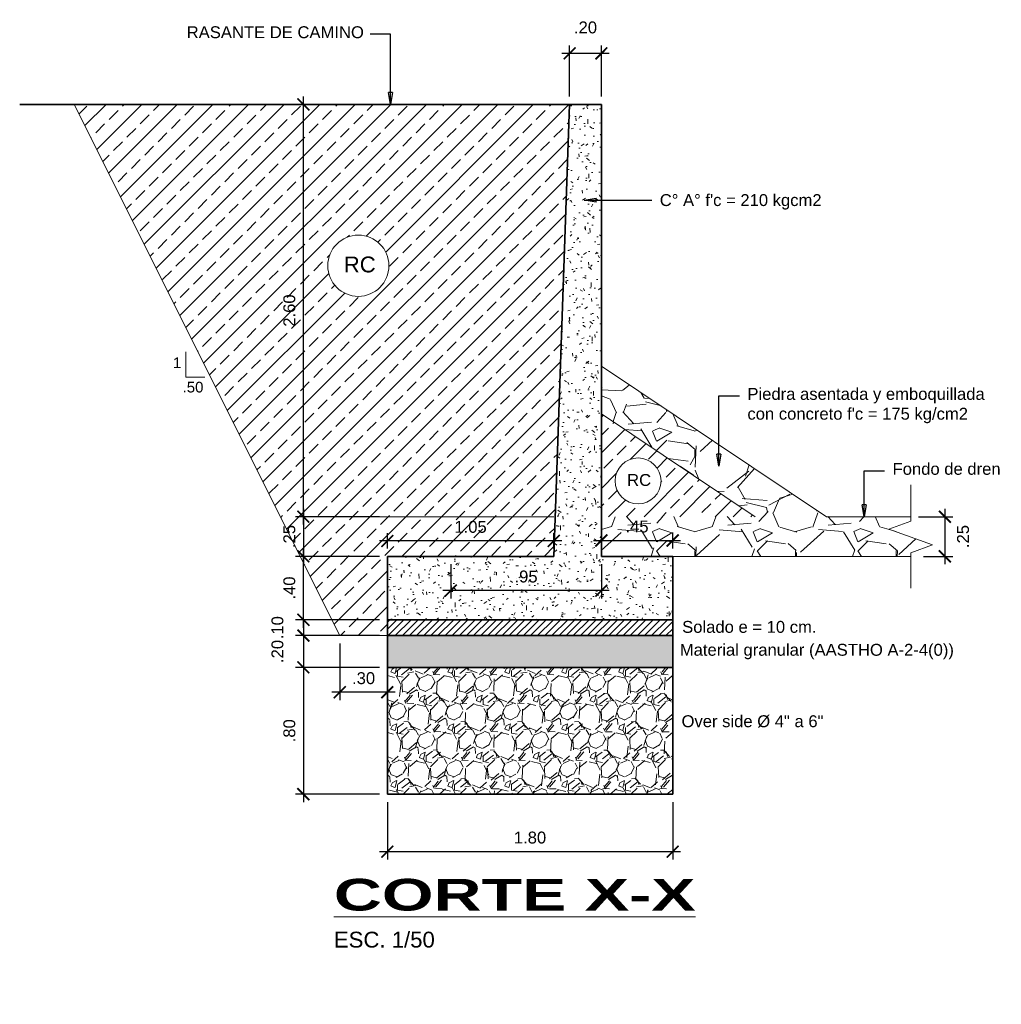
# Model space of a CAD drawing. Header units: metres. Extents: x 618946 to 619227, y 9266339 to 9266818.
# Tile 28 of 36: x 619026.06 to 619032.25, y 9266733.23 to 9266739.44. Entities that reach past the tile are written whole.
import ezdxf
from ezdxf.enums import TextEntityAlignment as Align

# ---------------------------------------------------------------- set-up
doc = ezdxf.new("R2010")
doc.units = ezdxf.units.M
doc.header["$PDMODE"] = 34
for name, color, linetype, lineweight in [('DIM', 8, 'Continuous', 9), ('Dimensiones', 8, 'Continuous', 5), ('EST', 5, 'Continuous', 35), ('HASH', 21, 'Continuous', 5), ('HATCH', 21, 'Continuous', 5)]:
    doc.layers.add(name, color=color, linetype=linetype, lineweight=lineweight)
doc.styles.get("Standard").update_dxf_attribs({"font": 'arial.ttf'})
doc.dimstyles.new('ESC-50', dxfattribs={"dimscale": 0.05, "dimtxt": 1.5, "dimasz": 1.5, "dimexe": 1, "dimexo": 1, "dimgap": 1, "dimtad": 1, "dimzin": 4, "dimdsep": 46, "dimtxsty": 'Standard', "dimblk": 'ARCHTICK', "dimcen": 2.5, "dimdle": 1, "dimclrd": 256, "dimclre": 256, "dimclrt": 7, "dimaunit": 1, "dimadec": 3, "dimazin": 0, "dimtfac": 1, "dimtmove": 2, "dimatfit": 3, "dimldrblk": 'CLOSEDBLANK', "dimfxl": 1.25, "dimarcsym": 0})

# ---------------------------------------------------------------- blocks, each defined once
blk = doc.blocks.new('_ArchTick')
at = {"color": 0, "linetype": 'ByBlock', "const_width": 0.15}
blk.add_lwpolyline([(-0.5, -0.5), (0.5, 0.5)], dxfattribs=at)
blk = doc.blocks.new('*D245')
at = {"layer": 'Defpoints', "color": 0, "transparency": 16777216}
for p in [(619027.8476170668, 9266736.052430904), (619028.3774188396, 9266736.052430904), (619028.3774188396, 9266735.652430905)]:
    blk.add_point(p, dxfattribs=at)
at = {"layer": 'DIM', "lineweight": -2, "transparency": 16777216}
for p, q in [((619027.8476170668, 9266735.602430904), (619027.8476170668, 9266736.102430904)), ((619028.3274188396, 9266736.052430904), (619027.7976170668, 9266736.052430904)), ((619028.3274188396, 9266735.652430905), (619027.7976170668, 9266735.652430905))]:
    blk.add_line(p, q, dxfattribs=at)
at = {"layer": 'DIM', "lineweight": -2, "transparency": 16777216, "xscale": 0.07500000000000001, "yscale": 0.07500000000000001, "zscale": 0.07500000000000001}
for p, rotation in [((619027.8476170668, 9266736.052430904), 90), ((619027.8476170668, 9266735.652430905), 270)]:
    blk.add_blockref('_ArchTick', p, dxfattribs=dict(at, rotation=rotation))
at = {"layer": 'DIM', "color": 7, "transparency": 16777216, "insert": (619027.7593240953, 9266735.852430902), "char_height": 0.07500000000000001, "attachment_point": 5, "rotation": 90}
blk.add_mtext('.40', dxfattribs=at)
blk = doc.blocks.new('_ClosedBlank')
at = {"color": 0, "linetype": 'ByBlock', "lineweight": -2}
for p, q in [((-1, 0.1666666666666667), (0, 0)), ((-1, 0.1666666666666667), (-1, -0.1666666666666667)), ((0, 0), (-1, -0.1666666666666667))]:
    blk.add_line(p, q, dxfattribs=at)
blk = doc.blocks.new('*D246')
at = {"layer": 'Defpoints', "color": 0, "transparency": 16777216}
for p in [(619028.3774188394, 9266734.552430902), (619030.1774188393, 9266734.552430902), (619030.1774188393, 9266734.190190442)]:
    blk.add_point(p, dxfattribs=at)
at = {"layer": 'DIM', "lineweight": -2, "transparency": 16777216}
for p, q in [((619028.3774188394, 9266734.502430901), (619028.3774188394, 9266734.140190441)), ((619030.1774188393, 9266734.502430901), (619030.1774188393, 9266734.140190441)), ((619028.3274188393, 9266734.190190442), (619030.2274188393, 9266734.190190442))]:
    blk.add_line(p, q, dxfattribs=at)
at = {"layer": 'DIM', "lineweight": -2, "transparency": 16777216, "xscale": 0.07500000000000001, "yscale": 0.07500000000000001, "zscale": 0.07500000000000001, "rotation": 180}
blk.add_blockref('_ArchTick', (619028.3774188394, 9266734.190190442), dxfattribs=at)
at = {"layer": 'DIM', "lineweight": -2, "transparency": 16777216, "xscale": 0.07500000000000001, "yscale": 0.07500000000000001, "zscale": 0.07500000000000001}
blk.add_blockref('_ArchTick', (619030.1774188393, 9266734.190190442), dxfattribs=at)
at = {"layer": 'DIM', "color": 7, "transparency": 16777216, "insert": (619029.2774188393, 9266734.278483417), "char_height": 0.07500000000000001, "attachment_point": 5}
blk.add_mtext('1.80', dxfattribs=at)
blk = doc.blocks.new('*D247')
at = {"layer": 'Defpoints', "color": 0, "transparency": 16777216}
for p in [(619027.8476170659, 9266738.902430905), (619029.5274188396, 9266738.902430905), (619028.3774188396, 9266736.302430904)]:
    blk.add_point(p, dxfattribs=at)
at = {"layer": 'DIM', "lineweight": -2, "transparency": 16777216}
for p, q in [((619027.8476170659, 9266736.252430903), (619027.8476170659, 9266738.952430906)), ((619029.4774188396, 9266738.902430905), (619027.7976170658, 9266738.902430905)), ((619028.3274188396, 9266736.302430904), (619027.7976170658, 9266736.302430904))]:
    blk.add_line(p, q, dxfattribs=at)
at = {"layer": 'DIM', "lineweight": -2, "transparency": 16777216, "xscale": 0.07500000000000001, "yscale": 0.07500000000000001, "zscale": 0.07500000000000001}
for p, rotation in [((619027.8476170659, 9266738.902430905), 90), ((619027.8476170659, 9266736.302430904), 270)]:
    blk.add_blockref('_ArchTick', p, dxfattribs=dict(at, rotation=rotation))
at = {"layer": 'DIM', "color": 7, "transparency": 16777216, "insert": (619027.7593240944, 9266737.602430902), "char_height": 0.07500000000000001, "attachment_point": 5, "rotation": 90}
blk.add_mtext('2.60', dxfattribs=at)
blk = doc.blocks.new('*D251')
at = {"layer": 'Defpoints', "color": 0, "transparency": 16777216}
for p in [(619029.5274188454, 9266739.224249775), (619029.5274188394, 9266738.902430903), (619029.7274188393, 9266738.9024309)]:
    blk.add_point(p, dxfattribs=at)
at = {"layer": 'DIM', "lineweight": -2, "transparency": 16777216}
for p, q in [((619029.5274188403, 9266738.952430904), (619029.5274188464, 9266739.274249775)), ((619029.7274188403, 9266738.9524309), (619029.7274188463, 9266739.274249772)), ((619029.7774188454, 9266739.22424977), (619029.4774188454, 9266739.224249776))]:
    blk.add_line(p, q, dxfattribs=at)
at = {"layer": 'DIM', "lineweight": -2, "transparency": 16777216, "xscale": 0.07500000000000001, "yscale": 0.07500000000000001, "zscale": 0.07500000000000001}
for p, rotation in [((619029.5274188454, 9266739.224249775), 179.9999989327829), ((619029.7274188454, 9266739.22424977), 359.9999989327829)]:
    blk.add_blockref('_ArchTick', p, dxfattribs=dict(at, rotation=rotation))
at = {"layer": 'DIM', "color": 7, "transparency": 16777216, "insert": (619029.6274188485, 9266739.387542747), "char_height": 0.07500000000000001, "attachment_point": 5, "rotation": 359.99999893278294}
blk.add_mtext('.20', dxfattribs=at)
blk = doc.blocks.new('*D248')
at = {"layer": 'Defpoints', "color": 0, "transparency": 16777216}
for p in [(619030.1774188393, 9266736.152107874), (619029.7274188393, 9266736.0524309), (619030.1774188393, 9266736.0524309)]:
    blk.add_point(p, dxfattribs=at)
at = {"layer": 'DIM', "lineweight": -2, "transparency": 16777216}
for p, q in [((619029.7274188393, 9266736.1024309), (619029.7274188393, 9266736.202107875)), ((619030.1774188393, 9266736.1024309), (619030.1774188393, 9266736.202107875)), ((619029.6774188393, 9266736.152107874), (619030.2274188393, 9266736.152107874))]:
    blk.add_line(p, q, dxfattribs=at)
at = {"layer": 'DIM', "lineweight": -2, "transparency": 16777216, "xscale": 0.07500000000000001, "yscale": 0.07500000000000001, "zscale": 0.07500000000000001, "rotation": 180}
blk.add_blockref('_ArchTick', (619029.7274188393, 9266736.152107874), dxfattribs=at)
at = {"layer": 'DIM', "lineweight": -2, "transparency": 16777216, "xscale": 0.07500000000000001, "yscale": 0.07500000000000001, "zscale": 0.07500000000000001}
blk.add_blockref('_ArchTick', (619030.1774188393, 9266736.152107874), dxfattribs=at)
at = {"layer": 'DIM', "color": 7, "transparency": 16777216, "insert": (619029.9524188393, 9266736.240247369), "char_height": 0.07500000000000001, "attachment_point": 5}
blk.add_mtext('.45', dxfattribs=at)
blk = doc.blocks.new('*D249')
at = {"layer": 'Defpoints', "color": 0, "transparency": 16777216}
for p in [(619028.3774188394, 9266736.149559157), (619028.3774188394, 9266736.0524309), (619029.4274188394, 9266736.0524309)]:
    blk.add_point(p, dxfattribs=at)
at = {"layer": 'DIM', "lineweight": -2, "transparency": 16777216}
for p, q in [((619028.3774188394, 9266736.1024309), (619028.3774188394, 9266736.199559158)), ((619029.4274188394, 9266736.1024309), (619029.4274188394, 9266736.199559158)), ((619029.4774188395, 9266736.149559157), (619028.3274188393, 9266736.149559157))]:
    blk.add_line(p, q, dxfattribs=at)
at = {"layer": 'DIM', "lineweight": -2, "transparency": 16777216, "xscale": 0.07500000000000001, "yscale": 0.07500000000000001, "zscale": 0.07500000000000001, "rotation": 180}
blk.add_blockref('_ArchTick', (619028.3774188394, 9266736.149559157), dxfattribs=at)
at = {"layer": 'DIM', "lineweight": -2, "transparency": 16777216, "xscale": 0.07500000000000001, "yscale": 0.07500000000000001, "zscale": 0.07500000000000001}
blk.add_blockref('_ArchTick', (619029.4274188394, 9266736.149559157), dxfattribs=at)
at = {"layer": 'DIM', "color": 7, "transparency": 16777216, "insert": (619028.9024188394, 9266736.237852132), "char_height": 0.07500000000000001, "attachment_point": 5}
blk.add_mtext('1.05', dxfattribs=at)
blk = doc.blocks.new('*D250')
at = {"layer": 'Defpoints', "color": 0, "transparency": 16777216}
for p in [(619028.3774188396, 9266736.302430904), (619027.8476170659, 9266736.052430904), (619028.3774188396, 9266736.052430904)]:
    blk.add_point(p, dxfattribs=at)
at = {"layer": 'DIM', "lineweight": -2, "transparency": 16777216}
for p, q in [((619027.8476170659, 9266736.352430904), (619027.8476170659, 9266736.002430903)), ((619028.3274188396, 9266736.302430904), (619027.7976170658, 9266736.302430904)), ((619028.3274188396, 9266736.052430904), (619027.7976170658, 9266736.052430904))]:
    blk.add_line(p, q, dxfattribs=at)
at = {"layer": 'DIM', "lineweight": -2, "transparency": 16777216, "xscale": 0.07500000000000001, "yscale": 0.07500000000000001, "zscale": 0.07500000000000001}
for p, rotation in [((619027.8476170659, 9266736.302430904), 90), ((619027.8476170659, 9266736.052430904), 270)]:
    blk.add_blockref('_ArchTick', p, dxfattribs=dict(at, rotation=rotation))
at = {"layer": 'DIM', "color": 7, "transparency": 16777216, "insert": (619027.7593240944, 9266736.177430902), "char_height": 0.07500000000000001, "attachment_point": 5, "rotation": 90}
blk.add_mtext('.25', dxfattribs=at)
blk = doc.blocks.new('*D252')
at = {"layer": 'Defpoints', "color": 0, "transparency": 16777216}
for p in [(619028.3774188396, 9266735.652430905), (619027.847617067, 9266735.552430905), (619028.3774188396, 9266735.552430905)]:
    blk.add_point(p, dxfattribs=at)
at = {"layer": 'DIM', "lineweight": -2, "transparency": 16777216}
for p, q in [((619027.847617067, 9266735.652430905), (619027.847617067, 9266735.727430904)), ((619028.3274188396, 9266735.652430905), (619027.797617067, 9266735.652430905)), ((619027.847617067, 9266735.652430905), (619027.847617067, 9266735.552430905)), ((619028.3274188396, 9266735.552430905), (619027.797617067, 9266735.552430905)), ((619027.847617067, 9266735.552430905), (619027.847617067, 9266735.477430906))]:
    blk.add_line(p, q, dxfattribs=at)
at = {"layer": 'DIM', "lineweight": -2, "transparency": 16777216, "xscale": 0.07500000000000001, "yscale": 0.07500000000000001, "zscale": 0.07500000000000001}
for p, rotation in [((619027.847617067, 9266735.652430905), 270), ((619027.847617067, 9266735.552430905), 90)]:
    blk.add_blockref('_ArchTick', p, dxfattribs=dict(at, rotation=rotation))
at = {"layer": 'DIM', "color": 7, "transparency": 16777216, "insert": (619027.6843240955, 9266735.602430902), "char_height": 0.07500000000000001, "attachment_point": 5, "rotation": 90}
blk.add_mtext('.10', dxfattribs=at)
blk = doc.blocks.new('*D253')
at = {"layer": 'Defpoints', "color": 0, "transparency": 16777216}
for p in [(619028.3774188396, 9266735.552430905), (619027.8476170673, 9266735.352430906), (619028.3774188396, 9266735.352430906)]:
    blk.add_point(p, dxfattribs=at)
at = {"layer": 'DIM', "lineweight": -2, "transparency": 16777216}
for p, q in [((619027.8476170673, 9266735.602430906), (619027.8476170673, 9266735.302430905)), ((619028.3274188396, 9266735.552430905), (619027.7976170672, 9266735.552430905)), ((619028.3274188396, 9266735.352430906), (619027.7976170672, 9266735.352430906))]:
    blk.add_line(p, q, dxfattribs=at)
at = {"layer": 'DIM', "lineweight": -2, "transparency": 16777216, "xscale": 0.07500000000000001, "yscale": 0.07500000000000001, "zscale": 0.07500000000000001}
for p, rotation in [((619027.8476170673, 9266735.552430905), 90), ((619027.8476170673, 9266735.352430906), 270)]:
    blk.add_blockref('_ArchTick', p, dxfattribs=dict(at, rotation=rotation))
at = {"layer": 'DIM', "color": 7, "transparency": 16777216, "insert": (619027.6843240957, 9266735.452430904), "char_height": 0.07500000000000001, "attachment_point": 5, "rotation": 90}
blk.add_mtext('.20', dxfattribs=at)
blk = doc.blocks.new('*D254')
at = {"layer": 'Defpoints', "color": 0, "transparency": 16777216}
for p in [(619028.3774188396, 9266735.352430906), (619027.8476170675, 9266734.552430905), (619028.3774188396, 9266734.552430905)]:
    blk.add_point(p, dxfattribs=at)
at = {"layer": 'DIM', "lineweight": -2, "transparency": 16777216}
for p, q in [((619027.8476170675, 9266735.402430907), (619027.8476170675, 9266734.502430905)), ((619028.3274188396, 9266735.352430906), (619027.7976170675, 9266735.352430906)), ((619028.3274188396, 9266734.552430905), (619027.7976170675, 9266734.552430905))]:
    blk.add_line(p, q, dxfattribs=at)
at = {"layer": 'DIM', "lineweight": -2, "transparency": 16777216, "xscale": 0.07500000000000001, "yscale": 0.07500000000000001, "zscale": 0.07500000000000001}
for p, rotation in [((619027.8476170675, 9266735.352430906), 90), ((619027.8476170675, 9266734.552430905), 270)]:
    blk.add_blockref('_ArchTick', p, dxfattribs=dict(at, rotation=rotation))
at = {"layer": 'DIM', "color": 7, "transparency": 16777216, "insert": (619027.759324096, 9266734.952430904), "char_height": 0.07500000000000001, "attachment_point": 5, "rotation": 90}
blk.add_mtext('.80', dxfattribs=at)
blk = doc.blocks.new('*D255')
at = {"layer": 'Defpoints', "color": 0, "transparency": 16777216}
for p in [(619031.6790184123, 9266736.302430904), (619031.7090497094, 9266736.052430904), (619031.8944424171, 9266736.052430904)]:
    blk.add_point(p, dxfattribs=at)
at = {"layer": 'DIM', "lineweight": -2, "transparency": 16777216}
for p, q in [((619031.8944424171, 9266736.352430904), (619031.8944424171, 9266736.002430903)), ((619031.7290184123, 9266736.302430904), (619031.9444424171, 9266736.302430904)), ((619031.7590497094, 9266736.052430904), (619031.9444424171, 9266736.052430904))]:
    blk.add_line(p, q, dxfattribs=at)
at = {"layer": 'DIM', "lineweight": -2, "transparency": 16777216, "xscale": 0.07500000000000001, "yscale": 0.07500000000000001, "zscale": 0.07500000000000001}
for p, rotation in [((619031.8944424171, 9266736.302430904), 90), ((619031.8944424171, 9266736.052430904), 270)]:
    blk.add_blockref('_ArchTick', p, dxfattribs=dict(at, rotation=rotation))
at = {"layer": 'DIM', "color": 7, "transparency": 16777216, "insert": (619032.0093257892, 9266736.177430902), "char_height": 0.07500000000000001, "attachment_point": 5, "rotation": 90}
blk.add_mtext('.25', dxfattribs=at)
blk = doc.blocks.new('*D256')
at = {"layer": 'Defpoints', "color": 0, "transparency": 16777216}
for p in [(619028.7774192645, 9266736.0524309), (619029.7274188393, 9266736.0524309), (619028.7774192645, 9266735.836270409)]:
    blk.add_point(p, dxfattribs=at)
at = {"layer": 'DIM', "lineweight": -2, "transparency": 16777216}
for p, q in [((619028.7774192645, 9266736.0024309), (619028.7774192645, 9266735.786270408)), ((619029.7274188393, 9266736.0024309), (619029.7274188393, 9266735.786270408)), ((619029.7774188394, 9266735.836270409), (619028.7274192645, 9266735.836270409))]:
    blk.add_line(p, q, dxfattribs=at)
at = {"layer": 'DIM', "lineweight": -2, "transparency": 16777216, "xscale": 0.07500000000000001, "yscale": 0.07500000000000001, "zscale": 0.07500000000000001, "rotation": 180}
blk.add_blockref('_ArchTick', (619028.7774192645, 9266735.836270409), dxfattribs=at)
at = {"layer": 'DIM', "lineweight": -2, "transparency": 16777216, "xscale": 0.07500000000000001, "yscale": 0.07500000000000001, "zscale": 0.07500000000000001}
blk.add_blockref('_ArchTick', (619029.7274188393, 9266735.836270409), dxfattribs=at)
at = {"layer": 'DIM', "color": 7, "transparency": 16777216, "insert": (619029.252419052, 9266735.924563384), "char_height": 0.07500000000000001, "attachment_point": 5}
blk.add_mtext('.95', dxfattribs=at)
blk = doc.blocks.new('*D271')
at = {"layer": 'Defpoints', "color": 0, "transparency": 16777216}
for p in [(619028.0774188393, 9266735.552430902), (619028.3774188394, 9266735.552430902), (619028.0774188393, 9266735.195367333)]:
    blk.add_point(p, dxfattribs=at)
at = {"layer": 'DIM', "lineweight": -2, "transparency": 16777216}
for p, q in [((619028.0774188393, 9266735.502430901), (619028.0774188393, 9266735.145367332)), ((619028.3774188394, 9266735.502430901), (619028.3774188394, 9266735.145367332)), ((619028.4274188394, 9266735.195367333), (619028.0274188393, 9266735.195367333))]:
    blk.add_line(p, q, dxfattribs=at)
at = {"layer": 'DIM', "lineweight": -2, "transparency": 16777216, "xscale": 0.07500000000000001, "yscale": 0.07500000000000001, "zscale": 0.07500000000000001, "rotation": 180}
blk.add_blockref('_ArchTick', (619028.0774188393, 9266735.195367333), dxfattribs=at)
at = {"layer": 'DIM', "lineweight": -2, "transparency": 16777216, "xscale": 0.07500000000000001, "yscale": 0.07500000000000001, "zscale": 0.07500000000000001}
blk.add_blockref('_ArchTick', (619028.3774188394, 9266735.195367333), dxfattribs=at)
at = {"layer": 'DIM', "color": 7, "transparency": 16777216, "insert": (619028.2274188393, 9266735.283685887), "char_height": 0.07500000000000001, "attachment_point": 5}
blk.add_mtext('.30', dxfattribs=at)

msp = doc.modelspace()

# ---------------------------------------------------------------- hatches: boundary and pattern name
at = {"layer": 'HASH'}
h = msp.add_hatch(dxfattribs=at)
h.set_pattern_fill('BRASS', color=256, scale=0.025, angle=45, style=0)
h.set_pattern_definition([(45, (0, 0), (-0.1122532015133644, 0.1122532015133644), []), (45, (-0.05612660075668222, 0.05612660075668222), (-0.1122532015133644, 0.1122532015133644), [0.079375, -0.0396875])])
h.paths.add_polyline_path([(619029.5274188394, 9266738.902430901), (619026.4024188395, 9266738.902430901), (619028.0774188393, 9266735.552430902), (619028.3774188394, 9266735.552430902), (619028.3774188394, 9266736.0524309), (619029.4274188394, 9266736.0524309)])
h.paths.add_polyline_path([(619028.0013514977, 9266737.885145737, -1), (619028.3875265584, 9266737.885145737, -1)], flags=16)
h.paths.add_polyline_path([(619027.8372913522, 9266737.482691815), (619027.8372913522, 9266737.724114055), (619027.6827381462, 9266737.724114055), (619027.6827381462, 9266737.482691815)], flags=24)
h.paths.add_polyline_path([(619028.7781009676, 9266736.159884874), (619029.0195232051, 9266736.159884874), (619029.0195232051, 9266736.31443808), (619028.7781009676, 9266736.31443808)], flags=24)
h.paths.add_polyline_path([(619027.8372913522, 9266736.083194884), (619027.8372913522, 9266736.266346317), (619027.6827381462, 9266736.266346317), (619027.6827381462, 9266736.083194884)], flags=24)
h.paths.add_polyline_path([(619028.0765266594, 9266737.815597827), (619028.3300055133, 9266737.815597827), (619028.3300055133, 9266737.970713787), (619028.0765266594, 9266737.970713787)], flags=8)
h = msp.add_hatch(dxfattribs=at)
h.set_pattern_fill('AR-CONC', color=256, scale=0.001, angle=45, style=0)
h.set_pattern_definition([(94.99999999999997, (2.862324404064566, -8.460721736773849), (0.1400946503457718, 0.1175533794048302), [0.01905, -0.20955]), (40.00000000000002, (2.862324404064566, -8.460721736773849), (-0.1600184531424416, 0.1101767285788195), [0.01524, -0.16764058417]), (145.4514447, (2.873998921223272, -8.450925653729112), (-0.01992379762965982, 0.2277301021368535), [0.0161900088, -0.1780902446]), (91.18419999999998, (2.826403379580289, -8.424800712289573), (0.2214102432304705, 0.1619534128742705), [0.02857499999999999, -0.3143249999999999]), (141.63555761, (2.844854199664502, -8.411304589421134), (-0.00708661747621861, 0.3428267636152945), [0.02428502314, -0.26713560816]), (36.18415117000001, (2.826403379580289, -8.424800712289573), (-0.007086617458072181, 0.3428267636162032), [0.02285996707, -0.25145973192]), (66, (2.853344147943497, -8.415820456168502), (0.1795199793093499, 0.03489514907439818), [0.01904999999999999, -0.2095499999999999]), (11.00000000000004, (2.853344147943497, -8.415820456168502), (-0.08653992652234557, 0.1739411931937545), [0.01524, -0.16764]), (116.451445, (2.868304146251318, -8.41291252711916), (0.09298005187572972, 0.2088363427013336), [0.0161900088, -0.1780899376]), (82.50000000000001, (2.862324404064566, -8.460721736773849), (-0.05760546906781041, 0.06197341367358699), [0, -0.1656079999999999, 0, -0.1701799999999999, 0, -0.1682749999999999]), (52.49999999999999, (2.862324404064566, -8.460721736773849), (-0.02358972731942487, 0.1180870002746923), [0, -0.09702799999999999, 0, -0.161798, 0, -0.06413500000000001]), (12.5, (2.822272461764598, -8.500773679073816), (0.09992786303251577, 0.0918261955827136), [0, -0.0635, 0, -0.19812, 0, -0.26289]), (2.499999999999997, (2.804311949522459, -8.518734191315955), (0.08676390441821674, 0.1227223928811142), [0, -0.08255, 0, -0.131572, 0, -0.18669])])
h.paths.add_polyline_path([(619030.1774188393, 9266736.0524309), (619029.7274188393, 9266736.0524309), (619029.7274188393, 9266738.902430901), (619029.5274188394, 9266738.902430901), (619029.4275418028, 9266736.055935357), (619029.4274188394, 9266736.0524309), (619028.3774188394, 9266736.0524309), (619028.3774188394, 9266735.652430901), (619030.1774188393, 9266735.652430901)])
h = msp.add_hatch(dxfattribs=at)
h.set_pattern_fill('GRAVEL', color=256, scale=0.025)
h.set_pattern_definition([(228.0127875, (4.19605519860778, -7.90620235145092), (-5.080000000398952, -5.714999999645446), [0.08543036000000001, -8.45762090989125]), (184.969741, (4.13890519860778, -7.96970235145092), (7.619999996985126, 0.635000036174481), [0.1466011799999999, -14.51351222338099]), (132.5104471, (3.99285519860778, -7.98240235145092), (6.350000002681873, -6.98499999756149), [0.10337038, -10.233680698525]), (267.273689, (3.74520519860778, -8.14115235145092), (0.6350000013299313, 12.69999999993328), [0.1335011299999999, -13.21660935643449]), (292.83365418, (3.73885519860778, -8.27450235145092), (-3.175000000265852, 7.619999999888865), [0.1309084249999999, -12.95995193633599]), (357.2736889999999, (3.78965519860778, -8.39515235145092), (-12.69999999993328, 0.6350000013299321), [0.1335011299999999, -13.21660935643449]), (37.69424047, (3.92300519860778, -8.40150235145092), (-8.254999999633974, -6.350000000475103), [0.176548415, -17.47827882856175]), (72.25532837, (4.06270519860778, -8.29355235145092), (4.445000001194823, 13.96999999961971), [0.16667988, -16.50131415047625]), (121.42956562, (4.11350519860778, -8.13480235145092), (-5.08000000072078, 8.254999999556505), [0.13395325, -13.261386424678]), (175.2363583, (4.04365519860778, -8.02050235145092), (6.984999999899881, -0.635000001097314), [0.1529283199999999, -7.493484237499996]), (222.3974378, (3.89125519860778, -8.00780235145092), (-7.619999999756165, -6.985000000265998), [0.19776948, -19.57919312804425]), (138.81407483, (4.37385519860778, -8.14750235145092), (-4.444999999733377, 3.810000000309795), [0.06750113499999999, -6.682641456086]), (171.4692344, (4.32305519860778, -8.10305235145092), (8.255000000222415, -1.269999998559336), [0.128420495, -12.71365974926]), (225, (4.19605519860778, -8.08400235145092), (-8.881784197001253e-17, -0.6350000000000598), [0.08980233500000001, -0.808223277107]), (203.19859051, (4.15160519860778, -8.00780235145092), (3.175000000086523, 1.269999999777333), [0.04836032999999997, -4.787655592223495]), (291.80140949, (4.10715519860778, -8.02685235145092), (-0.6350000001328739, 1.904999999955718), [0.068391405, -3.3511882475]), (30.96375653, (4.13255519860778, -8.09035235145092), (1.905000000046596, 1.269999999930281), [0.1110799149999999, -3.591574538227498]), (161.56505118, (4.22780519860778, -8.033202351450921), (1.270000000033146, -0.6349999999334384), [0.080321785, -1.927724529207]), (16.389540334, (3.73885519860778, -8.02685235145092), (6.350000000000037, 1.905000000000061), [0.112522, -11.13970666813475]), (70.34617594, (3.84680519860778, -7.99510235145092), (-2.540000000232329, -6.984999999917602), [0.094399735, -9.34555391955]), (293.19859051, (4.22780519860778, -7.90620235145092), (-1.269999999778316, 3.175000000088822), [0.09672002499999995, -4.739295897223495]), (343.6104596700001, (4.26590519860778, -7.99510235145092), (-6.350000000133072, 1.904999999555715), [0.1125219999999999, -11.13970666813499]), (339.44395478, (3.73885519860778, -8.42055235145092), (-3.174999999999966, 1.270000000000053), [0.1085087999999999, -5.316933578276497]), (294.7751406, (3.84045519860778, -8.45865235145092), (-3.175000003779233, 6.984999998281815), [0.09091803, -9.000898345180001]), (66.80140949, (4.23415519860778, -8.54120235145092), (1.269999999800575, 3.175000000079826), [0.09672002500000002, -4.739295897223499]), (17.35402464, (4.27225519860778, -8.45230235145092), (-8.254999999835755, -2.540000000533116), [0.106445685, -10.53809399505]), (69.44395478, (3.92300519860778, -8.54120235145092), (-1.270000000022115, -3.174999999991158), [0.05425439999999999, -5.371187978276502]), (101.309932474, (4.19605519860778, -8.54120235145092), (-0.6350000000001, 2.540000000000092), [0.03237865, -3.205498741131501]), (165.963756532, (4.18970519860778, -8.50945235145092), (1.904999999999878, -0.6349999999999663), [0.130908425, -2.48726364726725]), (186.00900596, (4.06270519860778, -8.47770235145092), (6.349999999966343, 0.6350000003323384), [0.1213167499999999, -12.01034121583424]), (303.69006753, (4.13255519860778, -8.14750235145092), (-0.6350000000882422, 1.269999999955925), [0.09158097, -2.19794408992]), (353.15722659, (4.18335519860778, -8.22370235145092), (10.79500000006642, -1.269999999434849), [0.15988919, -15.82900226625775]), (60.9453959, (4.34210519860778, -8.24275235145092), (-2.540000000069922, -4.444999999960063), [0.06537706, -6.472348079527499]), (90, (4.37385519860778, -8.18560235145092), (-0.635, 0.635), [0.0381, -0.5969]), (120.25643716, (4.05000519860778, -8.45865235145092), (2.539999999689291, -4.445000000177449), [0.08821674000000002, -8.7334851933]), (48.01278749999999, (4.00555519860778, -8.38245235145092), (5.080000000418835, 5.714999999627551), [0.17086072, -8.372190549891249]), (0, (4.11985519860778, -8.25545235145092), (0.635, 0.635), [0.1651, -0.4699]), (325.3048465, (4.28495519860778, -8.25545235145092), (6.350000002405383, -4.444999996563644), [0.10040239, -9.939829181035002]), (254.0546040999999, (4.36750519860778, -8.31260235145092), (-0.6349999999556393, -2.540000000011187), [0.09245727, -4.530412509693]), (207.64597536, (4.34210519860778, -8.40150235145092), (-12.06500000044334, -6.349999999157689), [0.1505362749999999, -14.90311610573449]), (175.42607874, (4.20875519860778, -8.47135235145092), (-8.254999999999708, 0.6349999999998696), [0.159257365, -15.76646161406])])
h.paths.add_polyline_path([(619029.7274188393, 9266737.2524309), (619029.7274188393, 9266736.951642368), (619030.6978191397, 9266736.3024309), (619029.7274188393, 9266736.3024309), (619029.7274188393, 9266736.0524309), (619031.679018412, 9266736.0524309), (619031.679018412, 9266736.074000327), (619031.8163926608, 9266736.124000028), (619031.5416447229, 9266736.22400017), (619031.679018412, 9266736.274000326), (619031.679018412, 9266736.3024309), (619031.1474188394, 9266736.3024309)])
h = msp.add_hatch(dxfattribs=at)
h.set_pattern_fill('BRASS', color=256, scale=0.025, angle=45, style=0)
h.set_pattern_definition([(45, (3.73885519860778, -8.54120235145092), (-0.1122532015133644, 0.1122532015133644), []), (45, (3.682728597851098, -8.485075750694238), (-0.1122532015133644, 0.1122532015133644), [0.079375, -0.0396875])])
edge = h.paths.add_edge_path()
edge.add_arc((619029.9589149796, 9266736.527903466), 0.1448156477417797, 0, 360)
h.paths.add_polyline_path([(619029.7274188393, 9266736.951642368), (619029.7274188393, 9266736.3024309), (619030.6978191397, 9266736.3024309)])
h = msp.add_hatch(dxfattribs=at)
h.set_pattern_fill('GRAVEL', color=256, scale=0.005, angle=45, style=0)
h.set_pattern_definition([(273.0127875, (2.837179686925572, -8.30626133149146), (0.08980256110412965, -1.526643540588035), [0.017086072, -1.69152418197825]), (229.969741, (2.838077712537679, -8.32332381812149), (0.9878281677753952, 1.167433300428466), [0.02932023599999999, -2.902702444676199]), (177.5104471, (2.819219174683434, -8.345774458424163), (1.885853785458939, -0.08980256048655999), [0.020674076, -2.046736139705]), (312.2736889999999, (2.806646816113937, -8.403248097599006), (-1.706248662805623, 1.885853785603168), [0.026700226, -2.6433218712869]), (337.83365418, (2.824607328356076, -8.423004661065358), (-1.526643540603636, 0.6286179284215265), [0.026181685, -2.5919903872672]), (42.27368899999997, (2.848854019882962, -8.432882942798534), (-1.885853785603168, -1.706248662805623), [0.026700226, -2.6433218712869]), (82.69424047, (2.868610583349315, -8.414922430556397), (-0.2694076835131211, -2.065458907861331), [0.03530968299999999, -3.495655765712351]), (117.25532837, (2.873100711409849, -8.379899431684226), (-1.347038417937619, 2.604274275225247), [0.033335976, -3.30026283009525]), (166.42956562, (2.857834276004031, -8.350264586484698), (-1.885853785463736, 0.4490128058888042), [0.02679064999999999, -2.652277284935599]), (220.2363583, (2.831791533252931, -8.34397840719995), (1.077630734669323, 0.8980256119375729), [0.030585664, -1.4986968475]), (267.3974378, (2.808442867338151, -8.363734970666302), (-0.0898025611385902, -2.06545890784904), [0.03955389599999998, -3.915838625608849]), (183.81407483, (2.896449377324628, -8.315241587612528), (-1.167433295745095, -0.08980256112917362), [0.013500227, -1.3365282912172]), (216.4692344, (2.882978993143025, -8.316139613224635), (1.347038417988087, 0.987828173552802), [0.025684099, -2.542731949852]), (270, (2.862324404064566, -8.331406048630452), (0.08980256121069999, -0.08980256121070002), [0.017960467, -0.1616446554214]), (248.19859051, (2.845261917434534, -8.326915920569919), (0.2694076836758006, 0.6286179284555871), [0.009672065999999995, -0.9575311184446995]), (336.80140949, (2.841669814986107, -8.335896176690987), (-0.359210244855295, 0.1796051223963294), [0.013678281, -0.6702376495]), (75.96375653, (2.854242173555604, -8.341284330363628), (0.08980256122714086, 0.4490128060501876), [0.022215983, -0.7183149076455]), (206.56505118, (2.859630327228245, -8.319731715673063), (0.2694076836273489, 0.0898025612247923), [0.016064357, -0.3855449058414]), (61.38954033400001, (2.789584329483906, -8.387981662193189), (0.6286179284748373, 1.167433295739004), [0.0225044, -2.22794133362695]), (115.34617594, (2.800360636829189, -8.368225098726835), (0.6286179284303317, -1.347038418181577), [0.01887994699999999, -1.869110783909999]), (338.19859051, (2.841669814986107, -8.301771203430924), (-0.6286179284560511, 0.2694076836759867), [0.01934400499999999, -0.9478591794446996]), (28.61045967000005, (2.859630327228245, -8.30895540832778), (-1.167433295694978, -0.6286179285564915), [0.0225044, -2.227941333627]), (24.44395478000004, (2.845261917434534, -8.443659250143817), (-0.6286179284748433, -0.2694076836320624), [0.02170176, -1.0633867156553]), (339.7751406, (2.865018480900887, -8.434678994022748), (-1.436840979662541, 0.5388153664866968), [0.018183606, -1.800179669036]), (111.80140949, (2.932370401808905, -8.39067573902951), (-0.2694076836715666, 0.6286179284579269), [0.019344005, -0.9478591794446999]), (62.35402464, (2.92518619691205, -8.37271522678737), (-0.8082230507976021, -1.526643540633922), [0.02128913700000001, -2.10761879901]), (114.44395478, (2.888367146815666, -8.434678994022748), (0.2694076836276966, -0.6286179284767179), [0.01085088, -1.0742375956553]), (146.309932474, (2.926982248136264, -8.39606389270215), (-0.4490128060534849, 0.2694076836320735), [0.00647573, -0.6410997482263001]), (210.963756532, (2.921594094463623, -8.392471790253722), (0.3592102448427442, 0.1796051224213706), [0.02618168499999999, -0.4974527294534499]), (231.00900596, (2.899143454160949, -8.405942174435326), (0.8082230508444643, 0.9878281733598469), [0.02426335, -2.40206824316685]), (348.69006753, (2.862324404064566, -8.34936656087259), (-0.2694076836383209, 0.08980256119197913), [0.018316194, -0.439588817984]), (38.15722658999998, (2.880284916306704, -8.352958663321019), (1.706248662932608, 1.347038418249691), [0.031977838, -3.16580045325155]), (105.9453959, (2.905429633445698, -8.333202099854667), (0.2694076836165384, -0.9878281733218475), [0.013075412, -1.2944696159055]), (135, (2.90183753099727, -8.32062974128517), (-0.1796051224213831, 0), [0.00762, -0.11938]), (165.25643716, (2.894653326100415, -8.40504414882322), (0.9878281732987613, -0.2694076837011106), [0.01764334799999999, -1.746697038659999]), (93.01278749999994, (2.877590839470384, -8.400554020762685), (-0.08980256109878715, 1.526643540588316), [0.034172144, -1.67443810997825]), (45, (2.87579478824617, -8.366429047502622), (0, 0.1796051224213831), [0.03302, -0.09398]), (10.30484649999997, (2.899143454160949, -8.343080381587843), (1.526643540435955, 0.2694076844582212), [0.020080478, -1.987965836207]), (299.0546040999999, (2.918900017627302, -8.339488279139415), (0.2694076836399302, -0.4490128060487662), [0.018491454, -0.9060825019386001]), (252.64597536, (2.927880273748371, -8.355652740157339), (-0.8082230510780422, -2.604274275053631), [0.030107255, -2.9806232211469]), (220.42607874, (2.918900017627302, -8.384389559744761), (-1.257235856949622, -1.077630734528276), [0.03185147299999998, -3.153292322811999])])
h.paths.add_polyline_path([(619030.1774188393, 9266735.552430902), (619028.3774188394, 9266735.552430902), (619028.3774188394, 9266735.352430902), (619030.1774188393, 9266735.352430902)])
h = msp.add_hatch(dxfattribs=at)
h.set_pattern_fill('GRAVEL', color=256, scale=0.01, angle=45, style=0)
h.set_pattern_definition([(273.0127875, (2.812034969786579, -8.15180092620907), (0.1796051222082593, -3.05328708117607), [0.034172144, -3.3830483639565]), (229.969741, (2.813831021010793, -8.185925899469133), (1.97565633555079, 2.334866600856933), [0.05864047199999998, -5.805404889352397]), (177.5104471, (2.776113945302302, -8.230827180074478), (3.771707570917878, -0.17960512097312), [0.04134815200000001, -4.093472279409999]), (312.2736889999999, (2.750969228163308, -8.345774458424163), (-3.412497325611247, 3.771707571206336), [0.05340045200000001, -5.2866437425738]), (337.83365418, (2.786890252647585, -8.385287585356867), (-3.053287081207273, 1.257235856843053), [0.05236337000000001, -5.1839807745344]), (42.27368899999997, (2.835383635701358, -8.40504414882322), (-3.771707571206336, -3.412497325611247), [0.05340045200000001, -5.2866437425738]), (82.69424047, (2.874896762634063, -8.369123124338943), (-0.5388153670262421, -4.130917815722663), [0.07061936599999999, -6.991311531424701]), (117.25532837, (2.883877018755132, -8.299077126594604), (-2.694076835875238, 5.208548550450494), [0.066671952, -6.6005256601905]), (166.42956562, (2.853344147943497, -8.239807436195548), (-3.771707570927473, 0.8980256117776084), [0.05358129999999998, -5.304554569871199]), (220.2363583, (2.801258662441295, -8.22723507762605), (2.155261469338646, 1.796051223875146), [0.061171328, -2.997393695]), (267.3974378, (2.754561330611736, -8.266748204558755), (-0.1796051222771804, -4.13091781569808), [0.07910779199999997, -7.831677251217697]), (183.81407483, (2.930574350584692, -8.169761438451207), (-2.334866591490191, -0.1796051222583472), [0.027000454, -2.6730565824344]), (216.4692344, (2.903633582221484, -8.171557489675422), (2.694076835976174, 1.975656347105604), [0.051368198, -5.085463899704]), (270, (2.862324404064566, -8.202090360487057), (0.1796051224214, -0.1796051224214), [0.035920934, -0.3232893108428]), (248.19859051, (2.828199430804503, -8.193110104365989), (0.5388153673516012, 1.257235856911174), [0.01934413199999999, -1.915062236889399]), (336.80140949, (2.821015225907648, -8.211070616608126), (-0.7184204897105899, 0.3592102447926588), [0.027356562, -1.340475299]), (75.96375653, (2.846159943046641, -8.221846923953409), (0.1796051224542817, 0.8980256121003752), [0.044431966, -1.436629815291]), (206.56505118, (2.856936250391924, -8.178741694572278), (0.5388153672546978, 0.1796051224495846), [0.032128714, -0.7710898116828]), (61.38954033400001, (2.716844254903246, -8.315241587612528), (1.257235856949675, 2.334866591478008), [0.04500880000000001, -4.455882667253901]), (115.34617594, (2.738396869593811, -8.275728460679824), (1.257235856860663, -2.694076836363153), [0.03775989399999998, -3.738221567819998]), (338.19859051, (2.821015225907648, -8.142820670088), (-1.257235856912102, 0.5388153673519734), [0.03868800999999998, -1.895718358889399]), (28.61045967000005, (2.856936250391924, -8.15718907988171), (-2.334866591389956, -1.257235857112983), [0.04500880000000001, -4.455882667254]), (24.44395478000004, (2.828199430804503, -8.426596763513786), (-1.257235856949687, -0.5388153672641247), [0.04340351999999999, -2.126773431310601]), (339.7751406, (2.867712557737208, -8.408636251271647), (-2.873681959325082, 1.077630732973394), [0.036367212, -3.600359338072]), (111.80140949, (3.002416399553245, -8.32062974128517), (-0.5388153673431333, 1.257235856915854), [0.03868801, -1.8957183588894]), (62.35402464, (2.988047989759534, -8.284708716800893), (-1.616446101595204, -3.053287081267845), [0.04257827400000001, -4.21523759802]), (114.44395478, (2.914409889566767, -8.408636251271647), (0.5388153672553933, -1.257235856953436), [0.02170175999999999, -2.1484751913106]), (146.309932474, (2.991640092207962, -8.331406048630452), (-0.8980256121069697, 0.538815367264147), [0.01295146, -1.2821994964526]), (210.963756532, (2.980863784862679, -8.324221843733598), (0.7184204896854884, 0.3592102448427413), [0.05236336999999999, -0.9949054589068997]), (231.00900596, (2.935962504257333, -8.351162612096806), (1.616446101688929, 1.975656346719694), [0.0485267, -4.8041364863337]), (348.69006753, (2.862324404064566, -8.238011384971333), (-0.5388153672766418, 0.1796051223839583), [0.036632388, -0.879177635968]), (38.15722658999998, (2.898245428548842, -8.245195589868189), (3.412497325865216, 2.694076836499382), [0.063955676, -6.331600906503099]), (105.9453959, (2.94853486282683, -8.205682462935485), (0.5388153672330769, -1.975656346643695), [0.026150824, -2.588939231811]), (135, (2.941350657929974, -8.18053774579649), (-0.3592102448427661, 0), [0.01524, -0.23876]), (165.25643716, (2.926982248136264, -8.34936656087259), (1.975656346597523, -0.5388153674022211), [0.03528669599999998, -3.493394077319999]), (93.01278749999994, (2.892857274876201, -8.340386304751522), (-0.1796051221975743, 3.053287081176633), [0.068344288, -3.3488762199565]), (45, (2.889265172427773, -8.272136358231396), (0, 0.3592102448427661), [0.06604, -0.18796]), (10.30484649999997, (2.935962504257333, -8.225439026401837), (3.053287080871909, 0.5388153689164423), [0.040160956, -3.975931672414]), (299.0546040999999, (2.975475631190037, -8.218254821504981), (0.5388153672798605, -0.8980256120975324), [0.03698290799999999, -1.8121650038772]), (252.64597536, (2.993436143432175, -8.25058374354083), (-1.616446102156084, -5.208548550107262), [0.06021451, -5.9612464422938]), (220.42607874, (2.975475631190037, -8.308057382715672), (-2.514471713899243, -2.155261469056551), [0.06370294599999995, -6.306584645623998])])
h.paths.add_polyline_path([(619030.1774188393, 9266735.352430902), (619028.3774188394, 9266735.352430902), (619028.3774188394, 9266734.552430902), (619030.1774188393, 9266734.552430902)])
at = {"layer": 'HATCH'}
h = msp.add_hatch(dxfattribs=at)
h.set_pattern_fill('LINE', color=256, scale=0.01, angle=45, style=0)
h.set_pattern_definition([(45, (2.862324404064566, -8.460721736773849), (-0.02245064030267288, 0.02245064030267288), [])])
h.paths.add_polyline_path([(619030.1774188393, 9266735.652430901), (619028.3774188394, 9266735.652430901), (619028.3774188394, 9266735.552430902), (619030.1774188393, 9266735.552430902)])

# ---------------------------------------------------------------- linework, layer by layer
at = {"layer": 'DIM'}
for points in [[(619028.3774188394, 9266735.552430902), (619028.0774188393, 9266735.552430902), (619026.4024188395, 9266738.902430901)], [(619027.1058571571, 9266737.342682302), (619027.1058571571, 9266737.183299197), (619027.2253944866, 9266737.183299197)], [(619029.7274188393, 9266737.2524309), (619031.1474188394, 9266736.3024309)], [(619029.7274188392, 9266736.951642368), (619030.6978191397, 9266736.3024309)], [(619029.4274188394, 9266736.3024309), (619027.9570185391, 9266736.3024309)], [(619031.1474188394, 9266736.3024309), (619031.679018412, 9266736.3024309)], [(619029.7274188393, 9266736.0524309), (619031.679018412, 9266736.0524309)]]:
    msp.add_lwpolyline(points, dxfattribs=at)
at = {"layer": 'DIM', "linetype": 'Continuous'}
msp.add_lwpolyline([(619031.679018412, 9266736.5024309), (619031.679018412, 9266736.274000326), (619031.5416447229, 9266736.22400017), (619031.8163926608, 9266736.124000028), (619031.679018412, 9266736.074000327), (619031.679018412, 9266735.8524309)], dxfattribs=at)
at = {"layer": 'DIM'}
for centre, radius in [((619028.194439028, 9266737.885145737), 0.1930875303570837), ((619029.9589149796, 9266736.527903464), 0.1448156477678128)]:
    msp.add_circle(centre, radius, dxfattribs=at)
at = {"layer": 'EST'}
for p, q in [((619029.5274188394, 9266738.902430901), (619029.4274188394, 9266736.0524309)), ((619029.7274188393, 9266738.902430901), (619029.5274188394, 9266738.902430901)), ((619029.7274188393, 9266736.0524309), (619029.7274188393, 9266738.902430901)), ((619029.4274188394, 9266736.0524309), (619028.3774188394, 9266736.0524309)), ((619028.3774188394, 9266736.0524309), (619028.3774188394, 9266734.552430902)), ((619030.1774188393, 9266736.0524309), (619029.7274188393, 9266736.0524309)), ((619030.1774188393, 9266734.552430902), (619030.1774188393, 9266736.0524309)), ((619028.3774188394, 9266735.652430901), (619030.1774188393, 9266735.652430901)), ((619028.3774188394, 9266735.552430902), (619030.1774188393, 9266735.552430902)), ((619028.3774188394, 9266735.352430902), (619030.1774188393, 9266735.352430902)), ((619028.3774188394, 9266734.552430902), (619030.1774188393, 9266734.552430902))]:
    msp.add_line(p, q, dxfattribs=at)
msp.add_lwpolyline([(619029.5274188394, 9266738.902430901), (619026.0580740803, 9266738.902430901)], dxfattribs=at)

# ---------------------------------------------------------------- texts
at = {"layer": 'DIM', "color": 7}
for s, height, p in [('RASANTE DE CAMINO', 0.075, (619027.1117241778, 9266739.320258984)), ('RC', 0.1, (619028.1023793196, 9266737.843155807)), ('RC', 0.07500000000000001, (619029.8898701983, 9266736.496411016))]:
    msp.add_text(s, height=height, dxfattribs=at).set_placement(p)
for s, p in [('1', (619027.0510287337, 9266737.273313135)), ('.50', (619027.1516636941, 9266737.11947463))]:
    msp.add_text(s, height=0.0675, dxfattribs=at).set_placement(p, align=Align.MIDDLE_CENTER)
for s, insert, char_height, attachment_point in [("C° A° f'c = 210 kgcm2", (619030.095980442, 9266738.336623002), 0.07500000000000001, 1), ("Piedra asentada y emboquillada\\Pcon concreto f'c = 175 kg/cm2", (619030.6488868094, 9266737.11429916), 0.075, 1), ('Fondo de dren', (619031.5645813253, 9266736.641617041), 0.075, 1), ('Solado e = 10 cm.', (619030.2371808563, 9266735.645023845), 0.075, 1), ('Material granular (AASTHO A-2-4(0)) ', (619031.9514236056, 9266735.50056032), 0.075, 3), ('Over side Ø 4" a 6"', (619030.2332815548, 9266735.05006309), 0.075, 1)]:
    msp.add_mtext(s, dxfattribs=dict(at, insert=insert, char_height=char_height, attachment_point=attachment_point))
at = {"layer": 'Dimensiones', "color": 7, "insert": (619028.0401381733, 9266734.018558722), "char_height": 0.1, "attachment_point": 1}
msp.add_mtext('{\\fArial|b1|i0|c0|p34;\\H2x;\\W1.5;\\LCORTE X-X\\P}ESC. 1/50', dxfattribs=at)

# ---------------------------------------------------------------- dimensions: what is measured, and where the dimension line sits
at = {"layer": 'DIM'}
dim = msp.add_aligned_dim(p1=(619029.7274188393, 9266738.902430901), p2=(619029.5274188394, 9266738.902430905), distance=-0.32181886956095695, dimstyle='ESC-50', dxfattribs=at)
dim.commit()
dim.dimension.update_dxf_attribs({"geometry": '*D251', "text_midpoint": (619029.6274188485, 9266739.387542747)})
for base, p1, p2, angle, picture, middle in [((619027.8476170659, 9266738.902430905), (619028.3774188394, 9266736.3024309), (619029.5274188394, 9266738.902430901), 90, '*D247', (619027.7593240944, 9266737.602430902)), ((619027.8476170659, 9266736.052430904), (619028.3774188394, 9266736.3024309), (619028.3774188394, 9266736.0524309), 90, '*D250', (619027.7593240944, 9266736.177430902)), ((619028.3774188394, 9266736.149559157), (619029.4274188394, 9266736.0524309), (619028.3774188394, 9266736.0524309), 180, '*D249', (619028.9024188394, 9266736.237852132)), ((619030.1774188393, 9266736.152107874), (619029.7274188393, 9266736.0524309), (619030.1774188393, 9266736.0524309), 180, '*D248', (619029.9524188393, 9266736.240247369)), ((619027.8476170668, 9266736.052430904), (619028.3774188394, 9266735.652430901), (619028.3774188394, 9266736.0524309), 90, '*D245', (619027.7593240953, 9266735.852430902)), ((619027.847617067, 9266735.552430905), (619028.3774188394, 9266735.652430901), (619028.3774188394, 9266735.552430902), 90, '*D252', (619027.6843240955, 9266735.602430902)), ((619027.8476170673, 9266735.352430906), (619028.3774188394, 9266735.552430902), (619028.3774188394, 9266735.352430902), 90, '*D253', (619027.6843240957, 9266735.452430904)), ((619027.8476170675, 9266734.552430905), (619028.3774188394, 9266735.352430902), (619028.3774188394, 9266734.552430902), 90, '*D254', (619027.759324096, 9266734.952430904)), ((619030.1774188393, 9266734.190190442), (619028.3774188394, 9266734.552430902), (619030.1774188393, 9266734.552430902), 180, '*D246', (619029.2774188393, 9266734.278483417))]:
    dim = msp.add_linear_dim(base=base, p1=p1, p2=p2, angle=angle, dimstyle='ESC-50', dxfattribs=at)
    dim.commit()
    dim.dimension.update_dxf_attribs({"geometry": picture, "text_midpoint": middle})
dim = msp.add_linear_dim(base=(619031.8944424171, 9266736.052430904), p1=(619031.679018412, 9266736.3024309), p2=(619031.7090497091, 9266736.0524309), angle=90, dimstyle='ESC-50', dxfattribs=at)
dim.commit()
dim.dimension.update_dxf_attribs({"geometry": '*D255', "text_midpoint": (619032.0093257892, 9266736.177430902), "dimtype": 160})
for base, p1, p2, picture, middle in [((619028.7774192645, 9266735.836270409), (619029.7274188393, 9266736.0524309), (619028.7774192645, 9266736.0524309), '*D256', (619029.252419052, 9266735.924563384)), ((619028.0774188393, 9266735.195367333), (619028.3774188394, 9266735.552430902), (619028.0774188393, 9266735.552430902), '*D271', (619028.2274188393, 9266735.283685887))]:
    dim = msp.add_linear_dim(base=base, p1=p1, p2=p2, dimstyle='ESC-50', dxfattribs=at)
    dim.commit()
    dim.dimension.update_dxf_attribs({"geometry": picture, "text_midpoint": middle})

# ---------------------------------------------------------------- leaders
msp.add_leader([(619028.3980007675, 9266738.902430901), (619028.3980007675, 9266739.345258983), (619028.2680598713, 9266739.345258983)], dimstyle='ESC-50', override={"dimgap": 1, "dimtad": 0}, dxfattribs=at)
at = {"layer": 'DIM', "annotation_type": 0, "has_hookline": 1, "hookline_direction": 0}
for points, text_width in [([(619029.6192138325, 9266738.299123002), (619030.045980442, 9266738.299123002)], 1.01024897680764), ([(619030.4689459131, 9266736.621471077), (619030.4689459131, 9266737.064299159), (619030.5988868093, 9266737.064299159)], 1.484447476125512), ([(619031.384640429, 9266736.3024309), (619031.384640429, 9266736.59161704), (619031.5145813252, 9266736.59161704)], 0.6657401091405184)]:
    msp.add_leader(points, dimstyle='ESC-50', override={"dimgap": 1, "dimtad": 0}, dxfattribs=dict(at, text_width=text_width))

doc.saveas('drawing.dxf')
